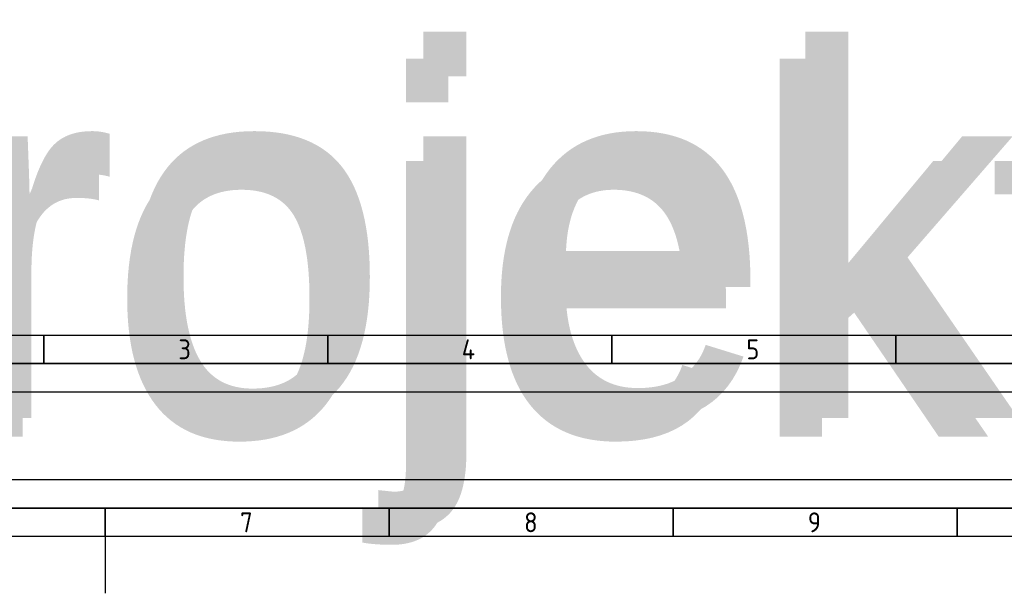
# Model space of a CAD drawing. Header units: millimetres. Extents: x -1662057 to -197461, y -941126 to 63888.
# Tile 35 of 209: x -1590217 to -1566697, y -724809 to -711106. Entities that reach past the tile are written whole.
import ezdxf
from ezdxf.enums import TextEntityAlignment as Align

# ---------------------------------------------------------------- set-up
doc = ezdxf.new("R2018")
doc.units = ezdxf.units.MM
doc.layers.get('0').update_dxf_attribs({"linetype": 'CONTINUOUS'})
doc.layers.add('ESS AS', color=5, linetype='CONTINUOUS')
doc.layers.add('Rasējuma lapa', color=7, linetype='CONTINUOUS')
doc.styles.add('ISO', font='iso')

# ---------------------------------------------------------------- blocks, each defined once
blk = doc.blocks.new('A3_L')
at = {"layer": 'Rasējuma lapa', "lineweight": 30}
blk.add_line((-400, 10), (-10, 10), dxfattribs=at)
at = {"layer": 'Rasējuma lapa', "lineweight": 35}
for p, q in [((-305, 5), (-305, 10)), ((-255, 5), (-255, 10)), ((-205, 5), (-205, 10)), ((-155, 5), (-155, 10)), ((-405, 5), (-5, 5))]:
    blk.add_line(p, q, dxfattribs=at)
at = {"layer": 'Rasējuma lapa'}
blk.add_line((-420, 0), (0, 0), dxfattribs=at)
at = {"layer": 'Rasējuma lapa', "style": 'ISO'}
for s, p in [('3', (-281.3, 5.75)), ('4', (-231.4, 5.75)), ('5', (-181.3, 5.75))]:
    blk.add_text(s, height=3.5, dxfattribs=at).set_placement(p)
blk = doc.blocks.new('*U1305')
at = {"layer": 'Rasējuma lapa'}
blk.add_blockref('A3_L', (0, 0), dxfattribs=at)
blk = doc.blocks.new('A2_L')
at = {"layer": 'Rasējuma lapa'}
blk.add_line((0, 420), (-594, 420), dxfattribs=at)
at = {"layer": 'Rasējuma lapa', "lineweight": 35}
for p, q in [((-5, 415), (-579, 415)), ((-292, 410), (-292, 415)), ((-242, 410), (-242, 415)), ((-192, 410), (-192, 415)), ((-142, 410), (-142, 415))]:
    blk.add_line(p, q, dxfattribs=at)
at = {"layer": 'Rasējuma lapa', "lineweight": 30}
for p, q in [((-10, 410), (-574, 410)), ((-292, 410), (-292, 400))]:
    blk.add_line(p, q, dxfattribs=at)
at = {"layer": 'Rasējuma lapa', "style": 'ISO'}
for s, p in [('7', (-268.23, 410.75)), ('8', (-218.23, 410.75)), ('9', (-168.28, 410.75))]:
    blk.add_text(s, height=3.5, dxfattribs=at).set_placement(p)
blk = doc.blocks.new('*U1302')
at = {"layer": 'Rasējuma lapa'}
blk.add_blockref('A2_L', (0, 0), dxfattribs=at)
blk = doc.blocks.new('*U1710')
at = {"lineweight": 30, "flags": 104}
blk.add_attdef('NOSAUKUMS', text='', height=200, dxfattribs=at).set_placement((121, -99), align=Align.TOP_LEFT)

msp = doc.modelspace()

# ---------------------------------------------------------------- block references
at = {"layer": 'ESS AS', "transparency": 33554687}
ref = msp.add_blockref('*U1710', (-1599747.19108, -711733.85908), dxfattribs=dict(at, xscale=1.265625, yscale=1.265625, zscale=1.265625))
lines = msp.add_mtext('Projekt. durvju magnētiskie kontakti ZDD-417M', dxfattribs={"layer": '0', "insert": (-1599594.35875, -711858.99434), "char_height": 8762.180394, "attachment_point": 1})
ref.add_attrib('NOSAUKUMS', '', (-1599594.35875, -711858.99434), dxfattribs={"flags": 104}).embed_mtext(lines)
ref = msp.add_blockref('*U1710', (-1599747.19108, -712366.48927), dxfattribs=dict(at, xscale=1.265625, yscale=1.265625, zscale=1.265625))
lines = msp.add_mtext('Projekt. kombinētajs detektors TITAN GB', dxfattribs={"layer": '0', "insert": (-1599594.35875, -712491.62454), "char_height": 8572.5175739, "attachment_point": 1})
ref.add_attrib('NOSAUKUMS', '', (-1599594.35875, -712491.62454), dxfattribs={"flags": 104}).embed_mtext(lines)
at = {"layer": 'Rasējuma lapa', "xscale": 135.6730224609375, "yscale": 135.6730224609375, "zscale": 135.6730224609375}
for name, p in [('*U1305', (-1548262.87916, -719998.38818)), ('*U1302', (-1548560.09211, -779077.99725))]:
    msp.add_blockref(name, p, dxfattribs=at)

doc.saveas('drawing.dxf')
